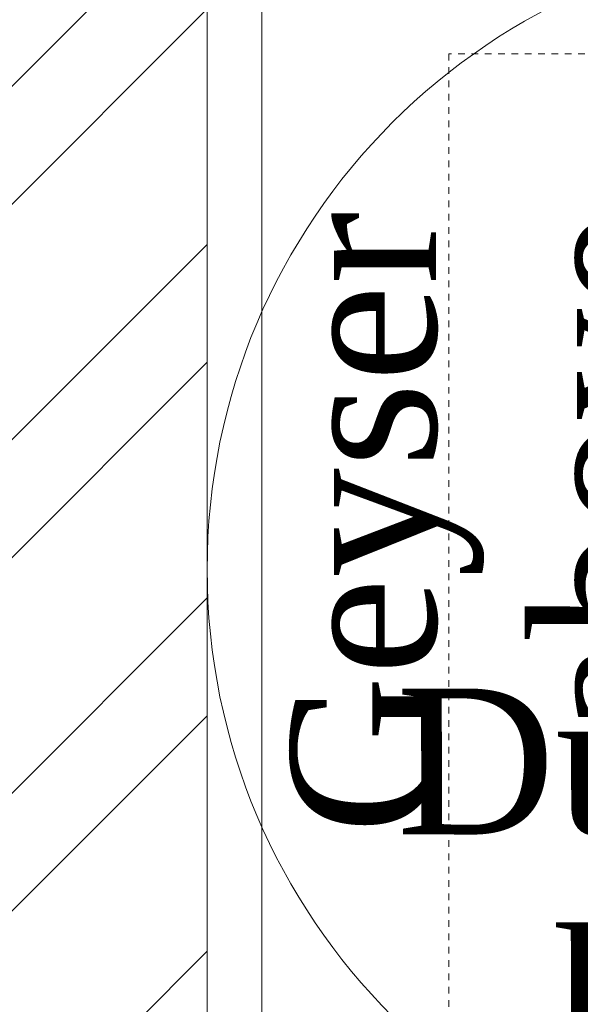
# Model space of a CAD drawing. Header units: inches. Extents: x 119662 to 158499, y 12149 to 20675.
# Tile 18 of 97: x 121817.56 to 121825.97, y 19385.53 to 19400.3. Entities that reach past the tile are written whole.
import ezdxf

# ---------------------------------------------------------------- set-up
doc = ezdxf.new("R2010")
doc.units = ezdxf.units.IN
doc.header["$MEASUREMENT"] = 0
doc.linetypes.add('DASH5', pattern=[0.2, 0.1333, -0.0667])
for name, color, linetype, lineweight in [('00-GRIDTEXT', 1, 'Continuous', 13), ('EQUIP DIM', 252, 'Continuous', 0), ('EQUIPMENT', 7, 'Continuous', 25), ('EQUIPMENTSSS', 11, 'Continuous', 18), ('PD_BRICK WALL_115', 134, 'Continuous', 30), ('PD_HATCH', 45, 'Continuous', 9)]:
    doc.layers.add(name, color=color, linetype=linetype, lineweight=lineweight)
doc.styles.get("Standard").update_dxf_attribs({"font": 'times.ttf', "height": 4})

# ---------------------------------------------------------------- blocks, each defined once
blk = doc.blocks.new('A$C6E471120')
at = {"layer": 'EQUIPMENT', "color": 251, "lineweight": 5, "ltscale": 12}
blk.add_circle((-3023.09, -6797.82), 240.85, dxfattribs=at)
at = {"layer": 'EQUIPMENTSSS', "color": 251, "linetype": 'Continuous', "lineweight": 5, "ltscale": 10}
for points in [[(-2656.45, -6003.06), (-3263.98, -6003.07), (-3263.98, -7095.58), (-2656.45, -7095.58)], [(-2677.28, -6024), (-3243.04, -6023.9), (-3243.15, -7074.65), (-2677.38, -7074.75)]]:
    blk.add_lwpolyline(points, close=True, dxfattribs=at)
at = {"layer": 'EQUIPMENTSSS', "color": 251, "linetype": 'DASH5', "lineweight": 5, "ltscale": 12}
blk.add_lwpolyline([(-3171.84, -6998.59), (-2774.56, -6998.59), (-2774.56, -6601.31), (-3171.84, -6601.31)], close=True, dxfattribs=at)
at = {"layer": 'EQUIP DIM', "color": 251, "insert": (-3232.2, -6661.35), "char_height": 45.409, "width": 361.0893, "attachment_point": 3, "rotation": 90}
blk.add_mtext('{\\H1.22222x;\\C256;Geyser above}', dxfattribs=at)
at = {"layer": 'EQUIPMENTSSS', "color": 251, "ltscale": 12, "insert": (-2926.46, -6842.41), "char_height": 45.409, "width": 25.0015, "attachment_point": 3, "rotation": 0.1996}
blk.add_mtext('{\\H1.2222x;\\C256;Dustbin below}', dxfattribs=at)
blk = doc.blocks.new('FIRST FLOOR')
at = {"layer": 'PD_HATCH', "lineweight": 5}
h = blk.add_hatch(dxfattribs=at)
h.set_pattern_fill('ANSI32', color=251, scale=10)
h.set_pattern_definition([(45, (139238.8868, 19346.3716), (-2.65165, 2.65165), []), (45, (139240.6546, 19346.3716), (-2.65165, 2.65165), [])])
h.paths.add_polyline_path([(139249.658, 19348.454), (139206.408, 19348.454), (139206.408, 19343.954), (139249.658, 19343.954)])
h.paths.add_polyline_path([(139164.408, 19348.454), (139121.158, 19348.454), (139121.158, 19343.954), (139164.408, 19343.954)], flags=17)
h.paths.add_polyline_path([(139207.658, 19260.754), (139207.658, 19265.254), (139121.158, 19265.254), (139121.158, 19420.754), (139044.158, 19420.754), (139044.158, 19364.754), (139082.158, 19364.754), (139082.158, 19369.254), (139048.658, 19369.254), (139048.658, 19416.254), (139116.658, 19416.254), (139116.658, 19369.254), (139112.158, 19369.254), (139112.158, 19364.754), (139116.658, 19364.754), (139116.658, 19316.754), (139112.158, 19316.754), (139112.158, 19312.254), (139116.658, 19312.254), (139116.658, 19265.254), (139060.658, 19265.254), (139060.658, 19260.754), (139194.158, 19260.754), (139194.158, 19254.754), (139198.658, 19254.754), (139198.658, 19260.754)])
h.paths.add_polyline_path([(139249.658, 19265.254), (139249.658, 19260.754), (139411.658, 19260.754), (139411.658, 19265.254), (139258.658, 19265.254), (139258.658, 19354.754), (139318.658, 19354.754), (139318.658, 19330.754), (139323.158, 19330.754), (139323.158, 19354.754), (139402.658, 19354.754), (139402.658, 19326.754), (139407.158, 19326.754), (139407.158, 19485.754), (139411.658, 19485.754), (139411.658, 19490.254), (139402.658, 19490.254), (139402.658, 19363.754), (139258.658, 19363.754), (139258.658, 19579.754), (139249.658, 19579.754)])
at = {"layer": 'PD_BRICK WALL_115', "color": 251, "lineweight": 5}
blk.add_lwpolyline([(139044.158, 19420.754), (139121.158, 19420.754), (139121.158, 19265.254), (139207.658, 19265.254), (139207.658, 19260.754), (139198.658, 19260.754), (139198.658, 19254.754), (139194.158, 19254.754), (139194.158, 19260.754), (139060.658, 19260.754)], dxfattribs=at)
at = {"layer": '00-GRIDTEXT', "color": 8, "xscale": 0.03937007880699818, "yscale": 0.03937007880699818, "zscale": 0.03937007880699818}
blk.add_blockref('A$C6E471120', (139249.658, 19579.754), dxfattribs=at)

msp = doc.modelspace()

# ---------------------------------------------------------------- block references
at = {"color": 8}
msp.add_blockref('FIRST FLOOR', (-17300.786, 79.928), dxfattribs=at)

doc.saveas('drawing.dxf')
